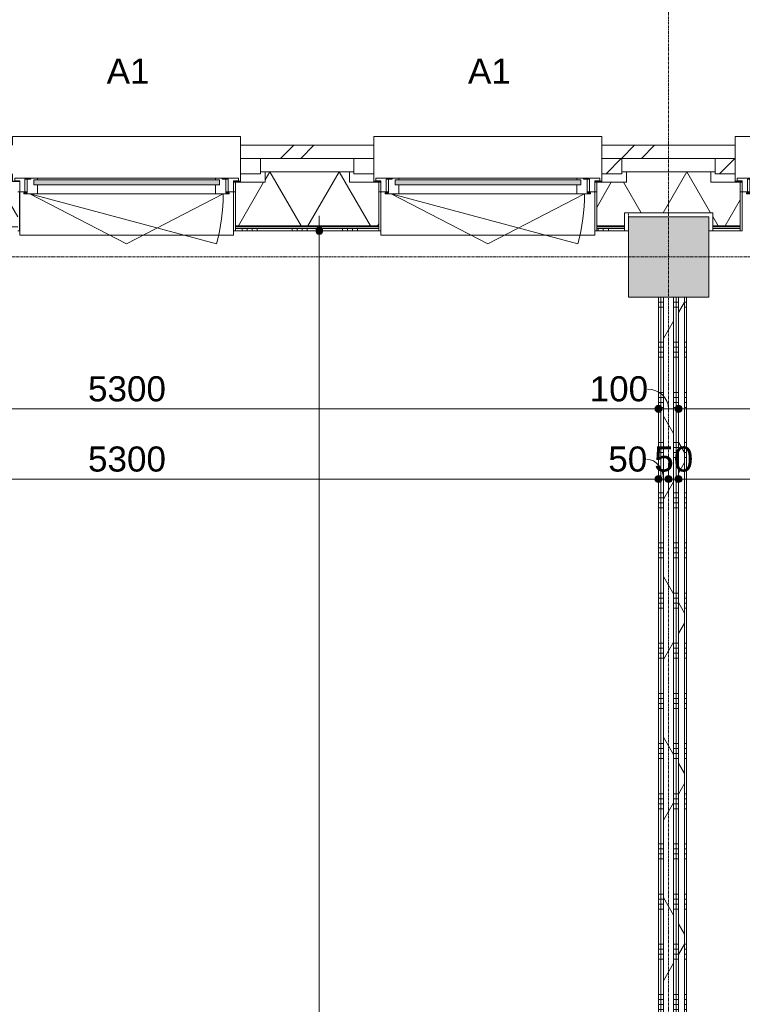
# Model space of a CAD drawing. Header units: millimetres. Extents: x 23523 to 72739, y 19604 to 59318.
# Tile 39 of 44: x 56195 to 59795, y 44876 to 49782. Entities that reach past the tile are written whole.
import ezdxf

# ---------------------------------------------------------------- set-up
doc = ezdxf.new("R2010")
doc.units = ezdxf.units.MM
doc.linetypes.add('Dash', pattern=[6.35, 3.175, -3.175])
doc.linetypes.add('stramien', pattern=[22.225, 12.7, -3.175, 3.175, -3.175])
doc.layers.add('00_Algemeen', color=7, linetype='Continuous', lineweight=9, true_color=0x00a600)
for name, color, linetype, lineweight in [('00_Algemeen-50', 7, 'Continuous', 9), ('05_Bouwplaatsvoorzieningen', 7, 'Continuous', 9), ('22_Metselwerk', 7, 'Continuous', 18), ('25_Metaalconstructiewerk', 7, 'Continuous', 9), ('30_Kozijnen-ramen-deuren', 7, 'Continuous', 9), ('42_Dekvloeren en vloersystemen', 7, 'Continuous', 9)]:
    doc.layers.add(name, color=color, linetype=linetype, lineweight=lineweight)
doc.styles.add('Arial', font='arial.ttf', dxfattribs={"height": 125})
doc.dimstyles.new('00_AEE_maatvoering_2_5mm', dxfattribs={"dimscale": 304.8, "dimtxt": 127.532425, "dimasz": 0.459318, "dimexe": 0.246063, "dimexo": 0.0625, "dimgap": 0, "dimtad": 1, "dimdec": 0, "dimzin": 0, "dimdsep": 46, "dimtxsty": 'Arial', "dimblk1": 'DOTSMALL', "dimblk2": 'DOTSMALL', "dimsah": 1, "dimcen": 0.09, "dimdle": 0.246063, "dimazin": 0, "dimtfac": 1, "dimtdec": 4, "dimtix": 1, "dimtmove": 0, "dimatfit": 3, "dimfxl": 0.246063, "dimfxlon": 1, "dimtvp": 1, "dimtolj": 1, "dimtzin": 0, "dimarcsym": 2})
doc.dimstyles.new('00_AEE_maatvoering_2_5mm_1', dxfattribs={"dimscale": 304.8, "dimtxt": 127.532425, "dimasz": 0.459318, "dimexe": 0.246063, "dimexo": 0.0625, "dimgap": 0, "dimtad": 1, "dimdec": 0, "dimzin": 0, "dimdsep": 46, "dimtxsty": 'Arial', "dimblk1": 'DOTSMALL', "dimblk2": 'DOTSMALL', "dimsah": 1, "dimcen": 0.09, "dimdle": 0.246063, "dimazin": 0, "dimtfac": 1, "dimtdec": 4, "dimtix": 1, "dimtmove": 1, "dimatfit": 3, "dimfxl": 0.246063, "dimfxlon": 1, "dimtvp": 1, "dimtolj": 1, "dimtzin": 0, "dimarcsym": 2})
pattern_1 = [(1e-13, (59377.54, 44175), (-6e-13, 250), []), (1e-13, (59377.54, 44150), (-6e-13, 250), []), (1e-13, (59377.54, 44125), (-6e-13, 250), []), (1e-13, (59377.54, 44100), (-6e-13, 250), [])]
pattern_2 = [(60, (-5372.46, 0), (-346.4102, 200), []), (120, (-5372.46, 0), (-346.4102, -200), [])]

# ---------------------------------------------------------------- blocks, each defined once
blk = doc.blocks.new('Direct Shape - 2410-10368 v1 - IFC-model constructie _zonder onderbouw_ _MM21228_-1202395-02 tweede verdieping - B')
at = {"layer": '25_Metaalconstructiewerk'}
blk.add_hatch(color=256, dxfattribs=at).paths.add_polyline_path([(200, -200), (200, 200), (-200, 200), (-200, -200)])
for p, q in [((200, 200), (-200, 200)), ((-200, 200), (-200, -200)), ((200, -200), (200, 200)), ((-200, -200), (200, -200))]:
    blk.add_line(p, q, dxfattribs=at)
blk = doc.blocks.new('Direct Shape - NLRS_28_SC_TLB_kolom vierkant prefab_gen_AT_kolom vierkant_gen_lxb 400x400_800326-1202438-02 tweede verdieping - B')
blk.add_blockref('Direct Shape - 2410-10368 v1 - IFC-model constructie _zonder onderbouw_ _MM21228_-1202395-02 tweede verdieping - B', (0, 0))
blk = doc.blocks.new('2410-10368 v1 - IFC-model constructie _zonder onderbouw_ _MM21228__ifc-1-02 tweede verdieping - B')
at = {"layer": '25_Metaalconstructiewerk', "lineweight": 9}
blk.add_blockref('Direct Shape - NLRS_28_SC_TLB_kolom vierkant prefab_gen_AT_kolom vierkant_gen_lxb 400x400_800326-1202438-02 tweede verdieping - B', (64800, 48600), dxfattribs=at)
blk = doc.blocks.new('31_AEE_kozijnen_KA1_CS77 - AEE_CS 77_Raam merk A1-V21-02 tweede verdieping - B')
at = {"layer": '30_Kozijnen-ramen-deuren', "true_color": 0xcccccc}
blk.add_hatch(color=254, dxfattribs=at).paths.add_polyline_path([(462.5, -207.3), (-462.5, -207.3), (-462.5, -231.3), (462.5, -231.3)])
at = {"layer": '30_Kozijnen-ramen-deuren'}
for p, q in [((-481.5, -199.5), (-557.5, -199.5)), ((-557.5, -199.5), (-557.5, -212.3)), ((-557.5, -212.3), (-532.5, -212.3)), ((-532.5, -212.3), (-532.5, -267.5)), ((-506.5, -203.3), (-481.5, -203.3)), ((-506.5, -267.5), (-506.5, -203.3)), ((-494.5, -203.8), (-494.5, -272.5)), ((-476.5, -203.8), (-494.5, -203.8)), ((-481.5, -199.5), (-476.5, -199.5)), ((-481.5, -203.3), (-481.5, -199.5)), ((-476.5, -203.3), (-481.5, -203.3)), ((-443.5, -199.5), (-476.5, -199.5)), ((-476.5, -199.5), (-476.5, -203.8)), ((-462.5, -231.3), (-462.5, -207.3)), ((-462.5, -231.3), (-462.5, -207.3)), ((-462.5, -207.3), (462.5, -207.3)), ((462.5, -231.3), (-462.5, -231.3)), ((443.5, -199.5), (-443.5, -199.5)), ((-443.5, -207.3), (-443.5, -199.5)), ((-443.5, -276.5), (-443.5, -231.3)), ((443.5, -199.5), (443.5, -207.3)), ((476.5, -199.5), (443.5, -199.5)), ((443.5, -231.3), (443.5, -276.5)), ((462.5, -207.3), (462.5, -231.3)), ((462.5, -231.3), (462.5, -207.3)), ((476.5, -199.5), (481.5, -199.5)), ((476.5, -203.8), (476.5, -199.5)), ((481.5, -203.3), (476.5, -203.3)), ((494.5, -203.8), (476.5, -203.8)), ((481.5, -199.5), (481.5, -203.3)), ((557.5, -199.5), (481.5, -199.5)), ((481.5, -203.3), (506.5, -203.3)), ((494.5, -272.5), (494.5, -203.8)), ((506.5, -203.3), (506.5, -267.5)), ((532.5, -267.5), (532.5, -212.3)), ((532.5, -212.3), (557.5, -212.3)), ((557.5, -212.3), (557.5, -199.5)), ((-532.5, -267.5), (-506.5, -267.5)), ((-494.5, -272.5), (-511.5, -272.5)), ((-511.5, -272.5), (-511.5, -276.5)), ((-511.5, -276.5), (-443.5, -276.5)), ((-494.5, -267.5), (-506.5, -267.5)), ((-481.5, -276.5), (0, -525.7)), ((-481.5, -276.5), (448.7, -525.7)), ((443.5, -276.5), (-443.5, -276.5)), ((0, -525.7), (481.5, -276.5)), ((443.5, -276.5), (511.5, -276.5)), ((506.5, -267.5), (494.5, -267.5)), ((511.5, -272.5), (494.5, -272.5)), ((506.5, -267.5), (532.5, -267.5)), ((511.5, -276.5), (511.5, -272.5))]:
    blk.add_line(p, q, dxfattribs=at)
blk.add_arc((-481.5, -276.5), 963, 345, 360, dxfattribs=at)
blk = doc.blocks.new('31_AEE_DAI_Dagkant_Interieur - Zonder Onderkant-V36-02 tweede verdieping - B')
at = {"layer": '05_Bouwplaatsvoorzieningen'}
for p, q in [((-533, -267.5), (-542.5, -267.5)), ((-533, -461.5), (-533, -267.5)), ((533, -267.5), (533, -461.5)), ((542.5, -267.5), (533, -267.5)), ((-542.5, -461.5), (-533, -461.5)), ((533, -461.5), (542.5, -461.5))]:
    blk.add_line(p, q, dxfattribs=at)
blk = doc.blocks.new('31_AEE_DAI_Dagkant_Interieur - Zonder Onderkant-V37-02 tweede verdieping - B')
at = {"layer": '05_Bouwplaatsvoorzieningen'}
for p, q in [((-533, -267.5), (-542.5, -267.5)), ((-533, -461.5), (-533, -267.5)), ((533, -267.5), (533, -461.5)), ((542.5, -267.5), (533, -267.5)), ((-542.5, -461.5), (-533, -461.5)), ((533, -461.5), (542.5, -461.5))]:
    blk.add_line(p, q, dxfattribs=at)
blk = doc.blocks.new('42_AEE_VE_vensterbank - Standaard-V25-02 tweede verdieping - B')
at = {"layer": '05_Bouwplaatsvoorzieningen'}
for p, q in [((-532.5, -482.5), (-532.5, -267.5)), ((532.5, -267.5), (532.5, -482.5)), ((-532.5, -482.5), (532.5, -482.5))]:
    blk.add_line(p, q, dxfattribs=at)
blk = doc.blocks.new('31_AEE_DAI_Dagkant_Interieur - Zonder Onderkant-V47-02 tweede verdieping - B')
at = {"layer": '05_Bouwplaatsvoorzieningen'}
for p, q in [((-533, -267.5), (-542.5, -267.5)), ((-533, -461.5), (-533, -267.5)), ((533, -267.5), (533, -461.5)), ((542.5, -267.5), (533, -267.5)), ((-542.5, -461.5), (-533, -461.5)), ((533, -461.5), (542.5, -461.5))]:
    blk.add_line(p, q, dxfattribs=at)
blk = doc.blocks.new('21_AEE_WA_lekdorpel - 21_AEE_WA_lekdorpel-6866276-02 tweede verdieping - B')
at = {"layer": '05_Bouwplaatsvoorzieningen'}
for p, q in [((-567.5, -34.5), (-567.5, 8)), ((-567.5, 8), (567.5, 8)), ((567.5, 8), (567.5, -34.5)), ((-567.5, -213), (-567.5, -176.5)), ((567.5, -176.5), (567.5, -213)), ((-567.5, -215), (-567.5, -213)), ((-532.5, -213), (-567.5, -213)), ((-532.5, -215), (-567.5, -215)), ((567.5, -213), (532.5, -213)), ((567.5, -215), (532.5, -215)), ((567.5, -213), (567.5, -215))]:
    blk.add_line(p, q, dxfattribs=at)
blk = doc.blocks.new('21_AEE_WA_lekdorpel - 21_AEE_WA_lekdorpel-V62-02 tweede verdieping - B')
at = {"layer": '05_Bouwplaatsvoorzieningen'}
for p, q in [((-567.5, -34.5), (-567.5, 8)), ((-567.5, 8), (567.5, 8)), ((567.5, 8), (567.5, -34.5)), ((-567.5, -213), (-567.5, -176.5)), ((567.5, -176.5), (567.5, -213)), ((-567.5, -215), (-567.5, -213)), ((-532.5, -213), (-567.5, -213)), ((-532.5, -215), (-567.5, -215)), ((567.5, -213), (532.5, -213)), ((567.5, -215), (532.5, -215)), ((567.5, -213), (567.5, -215))]:
    blk.add_line(p, q, dxfattribs=at)
blk = doc.blocks.new('DIMBLOCK30-02 tweede verdieping - B')
at = {"layer": '00_Algemeen-50', "transparency": 16777216}
h = blk.add_hatch(color=256, dxfattribs=at)
edge = h.paths.add_edge_path()
edge.add_arc((54077.5, 47843.2), 17.5, 0, 360)
h = blk.add_hatch(color=256, dxfattribs=at)
edge = h.paths.add_edge_path()
edge.add_arc((59377.5, 47843.2), 17.5, 0, 360)
for p, q in [((54077.5, 47843.2), (54077.5, 47918.2)), ((59377.5, 47843.2), (59377.5, 47918.2)), ((54077.5, 47843.2), (59377.5, 47843.2)), ((54077.5, 47843.2), (54077.5, 47768.2)), ((59377.5, 47843.2), (59377.5, 47768.2))]:
    blk.add_line(p, q, dxfattribs=at)
for centre in [(54077.5, 47843.2), (59377.5, 47843.2)]:
    blk.add_circle(centre, 17.5, dxfattribs=at)
at = {"layer": '00_Algemeen-50', "color": 0, "transparency": 16777216, "insert": (56535.3, 48005.5), "char_height": 125, "width": 461.471, "attachment_point": 1, "line_spacing_factor": 0.941778, "style": 'Arial'}
blk.add_mtext('5300', dxfattribs=at)
blk = doc.blocks.new('_DotSmall')
at = {"color": 0, "linetype": 'ByBlock', "const_width": 0.5}
blk.add_lwpolyline([(-0.0625, 0, 1), (0.0625, 0, 1)], format="xyb", close=True, dxfattribs=at)
blk = doc.blocks.new('DIMBLOCK31-02 tweede verdieping - B')
at = {"layer": '00_Algemeen-50', "transparency": 16777216}
h = blk.add_hatch(color=256, dxfattribs=at)
edge = h.paths.add_edge_path()
edge.add_arc((59377.5, 47843.2), 17.5, 0, 360)
h = blk.add_hatch(color=256, dxfattribs=at)
edge = h.paths.add_edge_path()
edge.add_arc((59477.5, 47843.2), 17.5, 0, 360)
for p, q in [((59377.5, 47843.2), (59377.5, 47918.2)), ((59477.5, 47843.2), (59477.5, 47918.2)), ((59377.5, 47843.2), (59477.5, 47843.2)), ((59377.5, 47843.2), (59377.5, 47768.2)), ((59477.5, 47843.2), (59477.5, 47768.2))]:
    blk.add_line(p, q, dxfattribs=at)
for centre in [(59377.5, 47843.2), (59477.5, 47843.2)]:
    blk.add_circle(centre, 17.5, dxfattribs=at)
blk.add_ellipse((59323, 47843.2), major_axis=(104.5, 0), ratio=0.938562, start_param=0, end_param=1.570796, dxfattribs=at)
at = {"layer": '00_Algemeen-50', "color": 0, "transparency": 16777216, "insert": (59034.6, 48005.5), "char_height": 125, "width": 346.103, "attachment_point": 1, "line_spacing_factor": 0.941778, "style": 'Arial'}
blk.add_mtext('100', dxfattribs=at)
blk = doc.blocks.new('DIMBLOCK32-02 tweede verdieping - B')
at = {"layer": '00_Algemeen-50', "transparency": 16777216}
h = blk.add_hatch(color=256, dxfattribs=at)
edge = h.paths.add_edge_path()
edge.add_arc((59477.5, 47843.2), 17.5, 0, 360)
h = blk.add_hatch(color=256, dxfattribs=at)
edge = h.paths.add_edge_path()
edge.add_arc((64957.5, 47843.2), 17.5, 0, 360)
for p, q in [((59477.5, 47843.2), (59477.5, 47918.2)), ((64957.5, 47843.2), (64957.5, 47918.2)), ((59477.5, 47843.2), (65032.5, 47843.2)), ((59477.5, 47843.2), (59477.5, 47768.2)), ((64957.5, 47843.2), (64957.5, 47768.2))]:
    blk.add_line(p, q, dxfattribs=at)
for centre in [(59477.5, 47843.2), (64957.5, 47843.2)]:
    blk.add_circle(centre, 17.5, dxfattribs=at)
at = {"layer": '00_Algemeen-50', "color": 0, "transparency": 16777216, "insert": (62025.3, 48005.5), "char_height": 125, "width": 461.471, "attachment_point": 1, "line_spacing_factor": 0.941778, "style": 'Arial'}
blk.add_mtext('5480', dxfattribs=at)
blk = doc.blocks.new('DIMBLOCK49-02 tweede verdieping - B')
at = {"layer": '00_Algemeen-50', "transparency": 16777216}
h = blk.add_hatch(color=256, dxfattribs=at)
edge = h.paths.add_edge_path()
edge.add_arc((57687.8, 48730), 17.5, 0, 360)
h = blk.add_hatch(color=256, dxfattribs=at)
edge = h.paths.add_edge_path()
edge.add_arc((57687.8, 40157), 17.5, 0, 360)
for p, q in [((57687.8, 40157), (57687.8, 48805)), ((57687.8, 48730), (57612.8, 48730)), ((57687.8, 48730), (57762.8, 48730)), ((57687.8, 40157), (57612.8, 40157)), ((57687.8, 40157), (57762.8, 40157))]:
    blk.add_line(p, q, dxfattribs=at)
for centre in [(57687.8, 48730), (57687.8, 40157)]:
    blk.add_circle(centre, 17.5, dxfattribs=at)
at = {"layer": '00_Algemeen-50', "color": 0, "transparency": 16777216, "insert": (57525.5, 44251.2), "char_height": 125, "width": 461.471, "attachment_point": 1, "rotation": 90, "line_spacing_factor": 0.941778, "style": 'Arial'}
blk.add_mtext('8573', dxfattribs=at)
blk = doc.blocks.new('DIMBLOCK134-02 tweede verdieping - B')
at = {"layer": '00_Algemeen-50', "transparency": 16777216}
h = blk.add_hatch(color=256, dxfattribs=at)
edge = h.paths.add_edge_path()
edge.add_arc((54077.5, 47493.2), 17.5, 0, 360)
h = blk.add_hatch(color=256, dxfattribs=at)
edge = h.paths.add_edge_path()
edge.add_arc((59377.5, 47493.2), 17.5, 0, 360)
for p, q in [((54077.5, 47493.2), (54077.5, 47568.2)), ((59377.5, 47493.2), (59377.5, 47568.2)), ((54077.5, 47493.2), (59377.5, 47493.2)), ((54077.5, 47493.2), (54077.5, 47418.2)), ((59377.5, 47493.2), (59377.5, 47418.2))]:
    blk.add_line(p, q, dxfattribs=at)
for centre in [(54077.5, 47493.2), (59377.5, 47493.2)]:
    blk.add_circle(centre, 17.5, dxfattribs=at)
at = {"layer": '00_Algemeen-50', "color": 0, "transparency": 16777216, "insert": (56535.3, 47655.5), "char_height": 125, "width": 461.471, "attachment_point": 1, "line_spacing_factor": 0.941778, "style": 'Arial'}
blk.add_mtext('5300', dxfattribs=at)
blk = doc.blocks.new('DIMBLOCK135-02 tweede verdieping - B')
at = {"layer": '00_Algemeen-50', "transparency": 16777216}
h = blk.add_hatch(color=256, dxfattribs=at)
edge = h.paths.add_edge_path()
edge.add_arc((59377.5, 47493.2), 17.5, 0, 360)
h = blk.add_hatch(color=256, dxfattribs=at)
edge = h.paths.add_edge_path()
edge.add_arc((59427.5, 47493.2), 17.5, 0, 360)
for p, q in [((59377.5, 47493.2), (59377.5, 47568.2)), ((59427.5, 47493.2), (59427.5, 47568.2)), ((59377.5, 47493.2), (59427.5, 47493.2)), ((59377.5, 47493.2), (59377.5, 47418.2)), ((59427.5, 47493.2), (59427.5, 47418.2))]:
    blk.add_line(p, q, dxfattribs=at)
for centre in [(59377.5, 47493.2), (59427.5, 47493.2)]:
    blk.add_circle(centre, 17.5, dxfattribs=at)
blk.add_ellipse((59319.6, 47493.2), major_axis=(0, 98.1), ratio=0.845805, start_param=4.712389, end_param=6.283185, dxfattribs=at)
at = {"layer": '00_Algemeen-50', "color": 0, "transparency": 16777216, "insert": (59127.3, 47655.5), "char_height": 125, "width": 230.736, "attachment_point": 1, "line_spacing_factor": 0.941778, "style": 'Arial'}
blk.add_mtext('50', dxfattribs=at)
blk = doc.blocks.new('DIMBLOCK136-02 tweede verdieping - B')
at = {"layer": '00_Algemeen-50', "transparency": 16777216}
h = blk.add_hatch(color=256, dxfattribs=at)
edge = h.paths.add_edge_path()
edge.add_arc((59427.5, 47493.2), 17.5, 0, 360)
h = blk.add_hatch(color=256, dxfattribs=at)
edge = h.paths.add_edge_path()
edge.add_arc((59477.5, 47493.2), 17.5, 0, 360)
for p, q in [((59427.5, 47493.2), (59427.5, 47568.2)), ((59477.5, 47493.2), (59477.5, 47568.2)), ((59427.5, 47493.2), (59477.5, 47493.2)), ((59427.5, 47493.2), (59427.5, 47418.2)), ((59477.5, 47493.2), (59477.5, 47418.2))]:
    blk.add_line(p, q, dxfattribs=at)
for centre in [(59427.5, 47493.2), (59477.5, 47493.2)]:
    blk.add_circle(centre, 17.5, dxfattribs=at)
at = {"layer": '00_Algemeen-50', "color": 0, "transparency": 16777216, "insert": (59356.4, 47655.5), "char_height": 125, "width": 230.736, "attachment_point": 1, "line_spacing_factor": 0.941778, "style": 'Arial'}
blk.add_mtext('50', dxfattribs=at)
blk = doc.blocks.new('DIMBLOCK137-02 tweede verdieping - B')
at = {"layer": '00_Algemeen-50', "transparency": 16777216}
h = blk.add_hatch(color=256, dxfattribs=at)
edge = h.paths.add_edge_path()
edge.add_arc((59477.5, 47493.2), 17.5, 0, 360)
h = blk.add_hatch(color=256, dxfattribs=at)
edge = h.paths.add_edge_path()
edge.add_arc((64827.5, 47493.2), 17.5, 0, 360)
for p, q in [((59477.5, 47493.2), (59477.5, 47568.2)), ((64827.5, 47493.2), (64827.5, 47568.2)), ((59477.5, 47493.2), (64827.5, 47493.2)), ((59477.5, 47493.2), (59477.5, 47418.2)), ((64827.5, 47493.2), (64827.5, 47418.2))]:
    blk.add_line(p, q, dxfattribs=at)
for centre in [(59477.5, 47493.2), (64827.5, 47493.2)]:
    blk.add_circle(centre, 17.5, dxfattribs=at)
at = {"layer": '00_Algemeen-50', "color": 0, "transparency": 16777216, "insert": (61960.3, 47655.5), "char_height": 125, "width": 461.471, "attachment_point": 1, "line_spacing_factor": 0.941778, "style": 'Arial'}
blk.add_mtext('5350', dxfattribs=at)

msp = doc.modelspace()

# ---------------------------------------------------------------- hatches: boundary and pattern name
at = {"layer": '22_Metselwerk', "lineweight": 9}
h = msp.add_hatch(dxfattribs=at)
h.set_pattern_fill('FP_81', color=256, angle=45, style=0, pattern_type=2)
h.set_pattern_definition([(45, (-5172.46, -1e-13), (-282.8427, 282.8427), []), (45, (-5072.46, -2e-13), (-282.8427, 282.8427), [])])
h.paths.add_polyline_path([(37941.2, 49091), (38160, 49091.5), (38160, 49157), (37935, 49157), (37935, 49091)])
h.paths.add_polyline_path([(39417.5, 49091), (39960, 49091.5), (39960, 49157), (39295, 49157), (39295, 49091.5), (39417.5, 49091.5)])
h.paths.add_polyline_path([(41217.5, 49091), (41760, 49091.5), (41760, 49157), (41095, 49157), (41095, 49091.5), (41217.5, 49091.5)])
h.paths.add_polyline_path([(43017.5, 49091), (43560, 49091.5), (43560, 49157), (42895, 49157), (42895, 49091.5), (43017.5, 49091.5)])
h.paths.add_polyline_path([(44817.5, 49091), (45360, 49091.5), (45360, 49157), (44695, 49157), (44695, 49091.5), (44817.5, 49091.5)])
h.paths.add_polyline_path([(46617.5, 49091), (47160, 49091.5), (47160, 49157), (46495, 49157), (46495, 49091.5), (46617.5, 49091.5)])
h.paths.add_polyline_path([(48417.5, 49091), (48960, 49091.5), (48960, 49157), (48295, 49157), (48295, 49091.5), (48417.5, 49091.5)])
h.paths.add_polyline_path([(50217.5, 49091), (50760, 49091.5), (50760, 49157), (50095, 49157), (50095, 49091.5), (50217.5, 49091.5)])
h.paths.add_polyline_path([(52017.5, 49091), (52560, 49091.5), (52560, 49157), (51895, 49157), (51895, 49091.5), (52017.5, 49091.5)])
h.paths.add_polyline_path([(53817.5, 49091), (54360, 49091.5), (54360, 49157), (53695, 49157), (53695, 49091.5), (53817.5, 49091.5)])
h.paths.add_polyline_path([(55617.5, 49091), (56160, 49091.5), (56160, 49157), (55495, 49157), (55495, 49091.5), (55617.5, 49091.5)])
h.paths.add_polyline_path([(57417.5, 49091), (57960, 49091.5), (57960, 49157), (57295, 49157), (57295, 49091.5), (57417.5, 49091.5)])
h.paths.add_polyline_path([(59217.5, 49091), (59760, 49091.5), (59760, 49157), (59095, 49157), (59095, 49091.5), (59217.5, 49091.5)])
h.paths.add_polyline_path([(61017.5, 49091), (65319, 49091), (65319, 49157), (60895, 49157), (60895, 49091.5), (61017.5, 49091.5)])
h = msp.add_hatch(dxfattribs=at)
h.set_pattern_fill('FP_77', color=256, angle=45, style=0, pattern_type=2)
h.set_pattern_definition([(45, (-5172.46, -2e-13), (-282.8427, 282.8427), []), (45, (-5072.46, -3e-13), (-282.8427, 282.8427), [])])
h.paths.add_polyline_path([(59095, 49015), (59195, 49015), (59195, 49091), (59095, 49091)])
h = msp.add_hatch(dxfattribs=at)
h.set_pattern_fill('FP_81', color=256, angle=45, style=0, pattern_type=2)
h.set_pattern_definition([(45, (-5172.46, -2e-13), (-282.8427, 282.8427), []), (45, (-5072.46, -3e-13), (-282.8427, 282.8427), [])])
h.paths.add_polyline_path([(59760, 49015), (59760, 49091), (59660, 49091), (59660, 49015)])
h = msp.add_hatch(dxfattribs=at)
h.set_pattern_fill('FP_78', color=256, angle=60, style=0, pattern_type=2)
h.set_pattern_definition([(240, (29727.54, 49024.5), (259.8076, -150), []), (300, (29727.54, 49024.5), (259.8076, 150), [])])
h.paths.add_polyline_path([(26462.7, 48754.5), (26897.5, 48754.5), (26897.5, 48820), (27157.5, 48820), (27157.5, 48754.5), (28587.5, 48754.5), (28587.5, 48820), (28839.9, 48820), (28839.9, 49024.5), (26462.7, 49024.5), (26462.7, 48885)])
h.paths.add_polyline_path([(28847.5, 48754.5), (28874.9, 48754.5), (28874.9, 48757.5), (28847.5, 48757.5)])
h.paths.add_polyline_path([(32114.9, 48754.5), (32297.5, 48754.5), (32297.5, 48820), (32557.5, 48820), (32557.5, 48754.5), (32774.5, 48754.5), (32774.5, 48757.5), (32739.5, 48757.5), (32739.5, 49024.5), (32150, 49024.5), (32150, 48757.5), (32114.9, 48757.5)])
h.paths.add_polyline_path([(34694.5, 48754.5), (34997.5, 48754.5), (34997.5, 48820), (35257.5, 48820), (35257.5, 48754.5), (35354.6, 48754.5), (35354.6, 48757.5), (35319.6, 48757.5), (35319.6, 49024.5), (34729.5, 49024.5), (34729.5, 48757.5), (34694.5, 48757.5)])
h.paths.add_polyline_path([(37274.6, 48754.5), (37607.5, 48754.5), (37607.5, 48820), (38047.5, 48820), (38047.5, 48754.5), (38185, 48754.5), (38185, 48972.5), (38037.5, 48972.5), (38037.5, 49024.5), (37309.6, 49024.5), (37309.6, 48757.5), (37274.6, 48757.5)])
h.paths.add_polyline_path([(39270, 48754.5), (39985, 48754.5), (39985, 48972.5), (39837.5, 48972.5), (39837.5, 49024.5), (39417.5, 49024.5), (39417.5, 48972.5), (39270, 48972.5), (39270, 48885)])
h.paths.add_polyline_path([(41070, 48754.5), (41785, 48754.5), (41785, 48972.5), (41637.5, 48972.5), (41637.5, 49024.5), (41217.5, 49024.5), (41217.5, 48972.5), (41070, 48972.5), (41070, 48885)])
h.paths.add_polyline_path([(43007.5, 48754.5), (43007.5, 48820), (43447.5, 48820), (43447.5, 48754.5), (43585, 48754.5), (43585, 48972.5), (43437.5, 48972.5), (43437.5, 49024.5), (43017.5, 49024.5), (43017.5, 48972.5), (42870, 48972.5), (42870, 48754.5)])
h.paths.add_polyline_path([(44670, 48754.5), (45385, 48754.5), (45385, 48972.5), (45237.5, 48972.5), (45237.5, 49024.5), (44817.5, 49024.5), (44817.5, 48972.5), (44670, 48972.5), (44670, 48885)])
h.paths.add_polyline_path([(46470, 48754.5), (47185, 48754.5), (47185, 48972.5), (47037.5, 48972.5), (47037.5, 49024.5), (46617.5, 49024.5), (46617.5, 48972.5), (46470, 48972.5), (46470, 48885)])
h.paths.add_polyline_path([(48270, 48754.5), (48407.5, 48754.5), (48407.5, 48820), (48847.5, 48820), (48847.5, 48754.5), (48985, 48754.5), (48985, 48972.5), (48837.5, 48972.5), (48837.5, 49024.5), (48417.5, 49024.5), (48417.5, 48972.5), (48270, 48972.5), (48270, 48885)])
h.paths.add_polyline_path([(50070, 48754.5), (50785, 48754.5), (50785, 48972.5), (50637.5, 48972.5), (50637.5, 49024.5), (50217.5, 49024.5), (50217.5, 48972.5), (50070, 48972.5), (50070, 48885)])
h.paths.add_polyline_path([(51870, 48754.5), (52585, 48754.5), (52585, 48972.5), (52437.5, 48972.5), (52437.5, 49024.5), (52017.5, 49024.5), (52017.5, 48972.5), (51870, 48972.5), (51870, 48885)])
h.paths.add_polyline_path([(53670, 48754.5), (53807.5, 48754.5), (53807.5, 48820), (54247.5, 48820), (54247.5, 48754.5), (54385, 48754.5), (54385, 48972.5), (54237.5, 48972.5), (54237.5, 49024.5), (53817.5, 49024.5), (53817.5, 48972.5), (53670, 48972.5), (53670, 48885)])
h.paths.add_polyline_path([(55470, 48754.5), (56185, 48754.5), (56185, 48972.5), (56037.5, 48972.5), (56037.5, 49024.5), (55617.5, 49024.5), (55617.5, 48972.5), (55470, 48972.5), (55470, 48885)])
h.paths.add_polyline_path([(57270, 48754.5), (57985, 48754.5), (57985, 48972.5), (57837.5, 48972.5), (57837.5, 49024.5), (57417.5, 49024.5), (57417.5, 48972.5), (57270, 48972.5), (57270, 48885)])
h.paths.add_polyline_path([(59070, 48754.5), (59207.5, 48754.5), (59207.5, 48820), (59647.5, 48820), (59647.5, 48754.5), (59785, 48754.5), (59784.8, 48972.5), (59637.5, 48972.5), (59637.5, 49024.5), (59217.5, 49024.5), (59217.5, 48972.5), (59070, 48972.5), (59070, 48885)])
h.paths.add_polyline_path([(60870, 48754.5), (64607.5, 48754.5), (64607.5, 48820), (64982, 48820), (64982, 49024.5), (61017.5, 49024.5), (61017.5, 48972.5), (60870, 48972.5), (60870, 48885)])
h = msp.add_hatch(dxfattribs=at)
h.set_pattern_fill('FP_80', color=256, style=0, pattern_type=2)
h.set_pattern_definition([(180, (29727.544, 49024.5), (-1e-13, -25), [])])
h.paths.add_polyline_path([(26462.7, 48742.5), (26897.5, 48742.5), (26897.5, 48754.5), (26462.7, 48754.5)])
h.paths.add_polyline_path([(27157.5, 48742.5), (28587.5, 48742.5), (28587.5, 48754.5), (27157.5, 48754.5)])
h.paths.add_polyline_path([(28874.9, 48742.5), (28874.9, 48754.5), (28847.5, 48754.5), (28847.5, 48742.5)])
h.paths.add_polyline_path([(32114.9, 48742.5), (32202.5, 48742.5), (32202.5, 48754.5), (32114.9, 48754.5)])
h.paths.add_polyline_path([(32297.5, 48742.5), (32297.5, 48754.5), (32252.5, 48754.5), (32252.5, 48742.5)])
h.paths.add_polyline_path([(32557.5, 48742.5), (32774.5, 48742.5), (32774.5, 48754.5), (32557.5, 48754.5)])
h.paths.add_polyline_path([(34694.5, 48742.5), (34997.5, 48742.5), (34997.5, 48754.5), (34694.5, 48754.5)])
h.paths.add_polyline_path([(35354.6, 48742.5), (35354.6, 48754.5), (35257.5, 48754.5), (35257.5, 48742.5), (35293.5, 48742.5)])
h.paths.add_polyline_path([(37274.6, 48742.5), (37607.5, 48742.5), (37607.5, 48754.5), (37274.6, 48754.5)])
h.paths.add_polyline_path([(38047.5, 48742.5), (38185, 48742.5), (38185, 48754.5), (38047.5, 48754.5)])
h.paths.add_polyline_path([(39270, 48742.5), (39985, 48742.5), (39985, 48754.5), (39270, 48754.5)])
h.paths.add_polyline_path([(41070, 48742.5), (41785, 48742.5), (41785, 48754.5), (41070, 48754.5)])
h.paths.add_polyline_path([(42870, 48742.5), (43007.5, 48742.5), (43007.5, 48754.5), (42870, 48754.5)])
h.paths.add_polyline_path([(43447.5, 48742.5), (43585, 48742.5), (43585, 48754.5), (43447.5, 48754.5)])
h.paths.add_polyline_path([(44670, 48742.5), (45385, 48742.5), (45385, 48754.5), (44670, 48754.5)])
h.paths.add_polyline_path([(46470, 48742.5), (47185, 48742.5), (47185, 48754.5), (46470, 48754.5)])
h.paths.add_polyline_path([(48407.5, 48742.5), (48407.5, 48754.5), (48270, 48754.5), (48270, 48742.5)])
h.paths.add_polyline_path([(48847.5, 48742.5), (48985, 48742.5), (48985, 48754.5), (48847.5, 48754.5)])
h.paths.add_polyline_path([(50070, 48742.5), (50785, 48742.5), (50785, 48754.5), (50070, 48754.5)])
h.paths.add_polyline_path([(51870, 48742.5), (52585, 48742.5), (52585, 48754.5), (51870, 48754.5)])
h.paths.add_polyline_path([(53670, 48742.5), (53807.5, 48742.5), (53807.5, 48754.5), (53670, 48754.5)])
h.paths.add_polyline_path([(54247.5, 48742.5), (54385, 48742.5), (54385, 48754.5), (54247.5, 48754.5)])
h.paths.add_polyline_path([(55470, 48742.5), (56185, 48742.5), (56185, 48754.5), (55470, 48754.5)])
h.paths.add_polyline_path([(57270, 48742.5), (57985, 48742.5), (57985, 48754.5), (57270, 48754.5)])
h.paths.add_polyline_path([(59070, 48742.5), (59207.5, 48742.5), (59207.5, 48754.5), (59070, 48754.5)])
h.paths.add_polyline_path([(59647.5, 48742.5), (59785, 48742.5), (59785, 48754.5), (59647.5, 48754.5)])
h.paths.add_polyline_path([(60870, 48742.5), (64607.5, 48742.5), (64607.5, 48754.5), (60870, 48754.5)])
h = msp.add_hatch(dxfattribs=at)
h.set_pattern_fill('FP_79', color=256, angle=90, style=0, pattern_type=2)
h.set_pattern_definition([(270, (29627.54, 49024.5), (250, -1e-12), []), (270, (29602.54, 49024.5), (250, -1e-12), []), (270, (29577.54, 49024.5), (250, -1e-12), []), (270, (29552.54, 49024.5), (250, -1e-12), [])])
h.paths.add_polyline_path([(26462.7, 48730), (26897.5, 48730), (26897.5, 48742.5), (26462.7, 48742.5)])
h.paths.add_polyline_path([(27157.5, 48730), (28587.5, 48730), (28587.5, 48742.5), (27157.5, 48742.5)])
h.paths.add_polyline_path([(28847.5, 48730), (28874.9, 48730), (28874.9, 48742.5), (28847.5, 48742.5)])
h.paths.add_polyline_path([(32177.5, 48730), (32202.5, 48730), (32202.5, 48742.5), (32114.9, 48742.5), (32114.9, 48730)])
h.paths.add_polyline_path([(32297.5, 48730), (32297.5, 48742.5), (32252.5, 48742.5), (32252.5, 48730), (32277.5, 48730)])
h.paths.add_polyline_path([(32557.5, 48730), (32774.5, 48730), (32774.5, 48742.5), (32557.5, 48742.5)])
h.paths.add_polyline_path([(34694.5, 48730), (34997.5, 48730), (34997.5, 48742.5), (34694.5, 48742.5)])
h.paths.add_polyline_path([(35257.5, 48730), (35354.6, 48730), (35354.6, 48742.5), (35257.5, 48742.5)])
h.paths.add_polyline_path([(37274.6, 48730), (37607.5, 48730), (37607.5, 48742.5), (37274.6, 48742.5)])
h.paths.add_polyline_path([(38047.5, 48730), (38185, 48730), (38185, 48742.5), (38047.5, 48742.5)])
h.paths.add_polyline_path([(39270, 48730), (39985, 48730), (39985, 48742.5), (39270, 48742.5)])
h.paths.add_polyline_path([(41070, 48730), (41785, 48730), (41785, 48742.5), (41070, 48742.5)])
h.paths.add_polyline_path([(43007.5, 48730), (43007.5, 48742.5), (42870, 48742.5), (42870, 48730)])
h.paths.add_polyline_path([(43447.5, 48730), (43585, 48730), (43585, 48742.5), (43447.5, 48742.5)])
h.paths.add_polyline_path([(44670, 48730), (45385, 48730), (45385, 48742.5), (44670, 48742.5)])
h.paths.add_polyline_path([(46470, 48730), (47185, 48730), (47185, 48742.5), (46470, 48742.5)])
h.paths.add_polyline_path([(48407.5, 48730), (48407.5, 48742.5), (48270, 48742.5), (48270, 48730)])
h.paths.add_polyline_path([(48847.5, 48730), (48985, 48730), (48985, 48742.5), (48847.5, 48742.5)])
h.paths.add_polyline_path([(50070, 48730), (50785, 48730), (50785, 48742.5), (50070, 48742.5)])
h.paths.add_polyline_path([(51870, 48730), (52585, 48730), (52585, 48742.5), (51870, 48742.5)])
h.paths.add_polyline_path([(53670, 48730), (53807.5, 48730), (53807.5, 48742.5), (53670, 48742.5)])
h.paths.add_polyline_path([(54247.5, 48730), (54385, 48730), (54385, 48742.5), (54247.5, 48742.5)])
h.paths.add_polyline_path([(55470, 48730), (56185, 48730), (56185, 48742.5), (55470, 48742.5)])
h.paths.add_polyline_path([(57270, 48730), (57985, 48730), (57985, 48742.5), (57270, 48742.5)])
h.paths.add_polyline_path([(59070, 48730), (59207.5, 48730), (59207.5, 48742.5), (59070, 48742.5)])
h.paths.add_polyline_path([(59785, 48730), (59785, 48742.5), (59647.5, 48742.5), (59647.5, 48730)])
h.paths.add_polyline_path([(60870, 48730), (64607.5, 48730), (64607.5, 48742.5), (60870, 48742.5)])
h = msp.add_hatch(dxfattribs=at)
h.set_pattern_fill('FP_19', color=256, angle=90, style=0, pattern_type=2)
h.set_pattern_definition(pattern_1)
h.paths.add_polyline_path([(59390, 40150), (59390, 48400), (59377.5, 48400), (59377.5, 40150)])
h = msp.add_hatch(dxfattribs=at)
h.set_pattern_fill('FP_19', color=256, angle=90, style=0, pattern_type=2)
h.set_pattern_definition(pattern_1)
h.paths.add_polyline_path([(59390, 40150), (59402.5, 40150), (59402.5, 48400), (59390, 48400), (59390, 40303)])
h = msp.add_hatch(dxfattribs=at)
h.set_pattern_fill('FP_11', color=256, angle=60, style=0, pattern_type=2)
h.set_pattern_definition(pattern_2)
h.paths.add_polyline_path([(59452.5, 40125), (59452.5, 48400), (59402.5, 48400), (59402.5, 40125)])
h = msp.add_hatch(dxfattribs=at)
h.set_pattern_fill('FP_19', color=256, angle=90, style=0, pattern_type=2)
h.set_pattern_definition(pattern_1)
h.paths.add_polyline_path([(59452.5, 40137.5), (59465, 40137.5), (59465, 48400), (59452.5, 48400), (59452.5, 40150)])
h = msp.add_hatch(dxfattribs=at)
h.set_pattern_fill('FP_19', color=256, angle=90, style=0, pattern_type=2)
h.set_pattern_definition(pattern_1)
h.paths.add_polyline_path([(59477.5, 40150), (59477.5, 48400), (59465, 48400), (59465, 40150)])
h = msp.add_hatch(dxfattribs=at)
h.set_pattern_fill('FP_11', color=256, angle=60, style=0, pattern_type=2)
h.set_pattern_definition(pattern_2)
h.paths.add_polyline_path([(59477.5, 40150), (59507.5, 40150), (59507.5, 48400), (59477.5, 48400), (59477.5, 40303)])
h = msp.add_hatch(dxfattribs=at)
h.set_pattern_fill('FP_130', color=256, angle=90, style=0, pattern_type=2)
h.set_pattern_definition([(1e-13, (59477.54, 44175), (-6e-13, 250), []), (1e-13, (59477.54, 44150), (-6e-13, 250), []), (1e-13, (59477.54, 44125), (-6e-13, 250), []), (1e-13, (59477.54, 44100), (-6e-13, 250), [])])
h.paths.add_polyline_path([(59507.5, 40150), (59517.5, 40150), (59517.5, 48400), (59507.5, 48400), (59507.5, 40303)])

# ---------------------------------------------------------------- linework, layer by layer
at = {"layer": '00_Algemeen', "color": 150, "linetype": 'stramien', "true_color": 0x0080ff}
for p, q in [((59427.5, 20667.9), (59427.5, 59018.3)), ((72439, 48600), (23823.4, 48600))]:
    msp.add_line(p, q, dxfattribs=at)
at = {"layer": '00_Algemeen', "color": 7, "linetype": 'Dash'}
msp.add_line((59227.5, 48820), (59227.5, 48800), dxfattribs=at)
at = {"layer": '22_Metselwerk', "lineweight": 9}
for p, q in [((57960, 49157), (57295, 49157)), ((57295, 49157), (57295, 49091.5)), ((57960, 49091.5), (57960, 49157)), ((59760, 49157), (59095, 49157)), ((59095, 49157), (59095, 49091.5)), ((59760, 49091.5), (59760, 49157)), ((57295, 49091.5), (57417.5, 49091.5)), ((57295, 49091), (57960, 49091)), ((57295, 49091), (57295, 49015)), ((57395, 49015), (57395, 49091)), ((57417.5, 49091.5), (57417.5, 49091)), ((57837.5, 49091), (57837.5, 49091.5)), ((57837.5, 49091.5), (57960, 49091.5)), ((57860, 49091), (57860, 49015)), ((57960, 49015), (57960, 49091)), ((59095, 49091.5), (59217.5, 49091.5)), ((59095, 49091), (59760, 49091)), ((59095, 49091), (59095, 49015)), ((59195, 49015), (59195, 49091)), ((59217.5, 49091.5), (59217.5, 49091)), ((59637.5, 49091), (59637.5, 49091.5)), ((59637.5, 49091.5), (59760, 49091.5)), ((59660, 49091), (59660, 49015)), ((59760, 49015), (59760, 49091)), ((57395, 49024.5), (57417.5, 49024.5)), ((57837.5, 49024.5), (57860, 49024.5)), ((59195, 49024.5), (59217.5, 49024.5)), ((59637.5, 49024.5), (59660, 49024.5)), ((57260, 48972.5), (57270, 48972.5)), ((57295, 49015), (57395, 49015)), ((57860, 49015), (57960, 49015)), ((57985, 48972.5), (57995, 48972.5)), ((59060, 48972.5), (59070, 48972.5)), ((59095, 49015), (59195, 49015)), ((59660, 49015), (59760, 49015)), ((59785, 48972.5), (59795, 48972.5)), ((57270, 48754.5), (57270, 48730)), ((57270, 48742.5), (57985, 48742.5)), ((57270, 48730), (57985, 48730)), ((57985, 48730), (57985, 48754.5)), ((59070, 48754.5), (59070, 48730)), ((59070, 48742.5), (59207.5, 48742.5)), ((59070, 48730), (59207.5, 48730)), ((59207.5, 48730), (59207.5, 48754.5)), ((59647.5, 48754.5), (59647.5, 48730)), ((59647.5, 48742.5), (59785, 48742.5)), ((59647.5, 48730), (59785, 48730)), ((59785, 48730), (59785, 48754.5)), ((59402.5, 48400), (59377.5, 48400)), ((59377.5, 48400), (59377.5, 40150)), ((59390, 48400), (59390, 40150)), ((59517.5, 48400), (59452.5, 48400)), ((59465, 48400), (59465, 40001)), ((59477.5, 48400), (59477.5, 40001)), ((59507.5, 48400), (59507.5, 40001)), ((59517.5, 40001), (59517.5, 48400))]:
    msp.add_line(p, q, dxfattribs=at)
at = {"layer": '22_Metselwerk'}
for p, q in [((57837.5, 49024.5), (57417.5, 49024.5)), ((57417.5, 49024.5), (57417.5, 48972.5)), ((57837.5, 48972.5), (57837.5, 49024.5)), ((59637.5, 49024.5), (59217.5, 49024.5)), ((59217.5, 49024.5), (59217.5, 48972.5)), ((59637.5, 48972.5), (59637.5, 49024.5)), ((57417.5, 48972.5), (57270, 48972.5)), ((57270, 48972.5), (57270, 48754.5)), ((57985, 48972.5), (57837.5, 48972.5)), ((57985, 48754.5), (57985, 48972.5)), ((59217.5, 48972.5), (59070, 48972.5)), ((59070, 48972.5), (59070, 48754.5)), ((59785, 48972.5), (59637.5, 48972.5)), ((59785, 48754.5), (59785, 48972.5)), ((59207.5, 48754.5), (59207.5, 48820)), ((59207.5, 48820), (59647.5, 48820)), ((59647.5, 48820), (59647.5, 48754.5)), ((57270, 48754.5), (57985, 48754.5)), ((59070, 48754.5), (59207.5, 48754.5)), ((59647.5, 48754.5), (59785, 48754.5)), ((59452.5, 48400), (59402.5, 48400)), ((59402.5, 48400), (59402.5, 40125)), ((59452.5, 48400), (59452.5, 40001))]:
    msp.add_line(p, q, dxfattribs=at)
at = {"layer": '42_Dekvloeren en vloersystemen'}
for p, q in [((59227.5, 48730), (59207.5, 48730)), ((59647.5, 48730), (59627.5, 48730))]:
    msp.add_line(p, q, dxfattribs=at)

# ---------------------------------------------------------------- block references
at = {"lineweight": 5}
msp.add_blockref('2410-10368 v1 - IFC-model constructie _zonder onderbouw_ _MM21228__ifc-1-02 tweede verdieping - B', (-5372.5, 0), dxfattribs=at)
at = {"layer": '05_Bouwplaatsvoorzieningen'}
for name, p in [('21_AEE_WA_lekdorpel - 21_AEE_WA_lekdorpel-V62-02 tweede verdieping - B', (56727.5, 49191.5)), ('21_AEE_WA_lekdorpel - 21_AEE_WA_lekdorpel-6866276-02 tweede verdieping - B', (58527.5, 49191.5)), ('21_AEE_WA_lekdorpel - 21_AEE_WA_lekdorpel-6866276-02 tweede verdieping - B', (60327.5, 49191.5)), ('31_AEE_DAI_Dagkant_Interieur - Zonder Onderkant-V36-02 tweede verdieping - B', (56727.5, 49191.5)), ('42_AEE_VE_vensterbank - Standaard-V25-02 tweede verdieping - B', (56727.5, 49191.5)), ('31_AEE_DAI_Dagkant_Interieur - Zonder Onderkant-V37-02 tweede verdieping - B', (58527.5, 49191.5)), ('42_AEE_VE_vensterbank - Standaard-V25-02 tweede verdieping - B', (58527.5, 49191.5)), ('31_AEE_DAI_Dagkant_Interieur - Zonder Onderkant-V47-02 tweede verdieping - B', (60327.5, 49191.5))]:
    msp.add_blockref(name, p, dxfattribs=at)
at = {"layer": '30_Kozijnen-ramen-deuren'}
for p in [(56727.5, 49191.5), (58527.5, 49191.5), (60327.5, 49191.5)]:
    msp.add_blockref('31_AEE_kozijnen_KA1_CS77 - AEE_CS 77_Raam merk A1-V21-02 tweede verdieping - B', p, dxfattribs=at)

# ---------------------------------------------------------------- texts
at = {"layer": '30_Kozijnen-ramen-deuren', "char_height": 125, "width": 256.54, "attachment_point": 1, "style": 'Arial'}
for insert in [(56628.3, 49588.8), (58428.3, 49588.8)]:
    msp.add_mtext('A1', dxfattribs=dict(at, insert=insert))

# ---------------------------------------------------------------- dimensions: what is measured, and where the dimension line sits
at = {"layer": '00_Algemeen', "color": 7}
dim = msp.add_linear_dim(base=(57687.8, 48730), p1=(57762.8, 40157), p2=(57612.8, 48730), angle=90, dimstyle='00_AEE_maatvoering_2_5mm', override={"dimpost": '<>', "dimfxl": 8574.31216}, dxfattribs=at)
dim.commit()
dim.dimension.update_dxf_attribs({"geometry": 'DIMBLOCK49-02 tweede verdieping - B', "text_midpoint": (57623.9, 44443.5)})
for base, p1, p2, override, picture, middle in [((59377.5, 47843.2), (54077.5, 47918.2), (59377.5, 47918.2), {"dimpost": '<>', "dimfxl": 5300}, 'DIMBLOCK30-02 tweede verdieping - B', (56727.5, 47907.1)), ((64957.5, 47843.2), (59477.5, 47918.2), (64957.5, 47918.2), {"dimpost": '<>', "dimfxl": 5480}, 'DIMBLOCK32-02 tweede verdieping - B', (62217.5, 47907)), ((59377.5, 47493.2), (54077.5, 47568.2), (59377.5, 47568.2), {"dimpost": '<>', "dimfxl": 5300}, 'DIMBLOCK134-02 tweede verdieping - B', (56727.5, 47557.1)), ((59477.5, 47493.2), (59427.5, 47568.2), (59477.5, 47568.2), {"dimpost": '<>', "dimfxl": 49.999999}, 'DIMBLOCK136-02 tweede verdieping - B', (59452.5, 47557)), ((64827.5, 47493.2), (59477.5, 47568.2), (64827.5, 47568.2), {"dimpost": '<>', "dimfxl": 5350}, 'DIMBLOCK137-02 tweede verdieping - B', (62152.5, 47557.1))]:
    dim = msp.add_linear_dim(base=base, p1=p1, p2=p2, dimstyle='00_AEE_maatvoering_2_5mm', override=override, dxfattribs=at)
    dim.commit()
    dim.dimension.update_dxf_attribs({"geometry": picture, "text_midpoint": middle})
for base, p1, p2, override, picture, middle in [((59477.5, 47843.2), (59377.5, 47918.2), (59477.5, 47918.2), {"dimpost": '<>', "dimfxl": 100}, 'DIMBLOCK31-02 tweede verdieping - B', (59207.7, 47922.1)), ((59427.5, 47493.2), (59377.5, 47568.2), (59427.5, 47568.2), {"dimpost": '<>', "dimfxl": 50.000001}, 'DIMBLOCK135-02 tweede verdieping - B', (59242.7, 47572.1))]:
    dim = msp.add_linear_dim(base=base, p1=p1, p2=p2, dimstyle='00_AEE_maatvoering_2_5mm_1', override=override, dxfattribs=at)
    dim.commit()
    dim.dimension.update_dxf_attribs({"geometry": picture, "text_midpoint": middle, "dimtype": 160})

doc.saveas('drawing.dxf')
